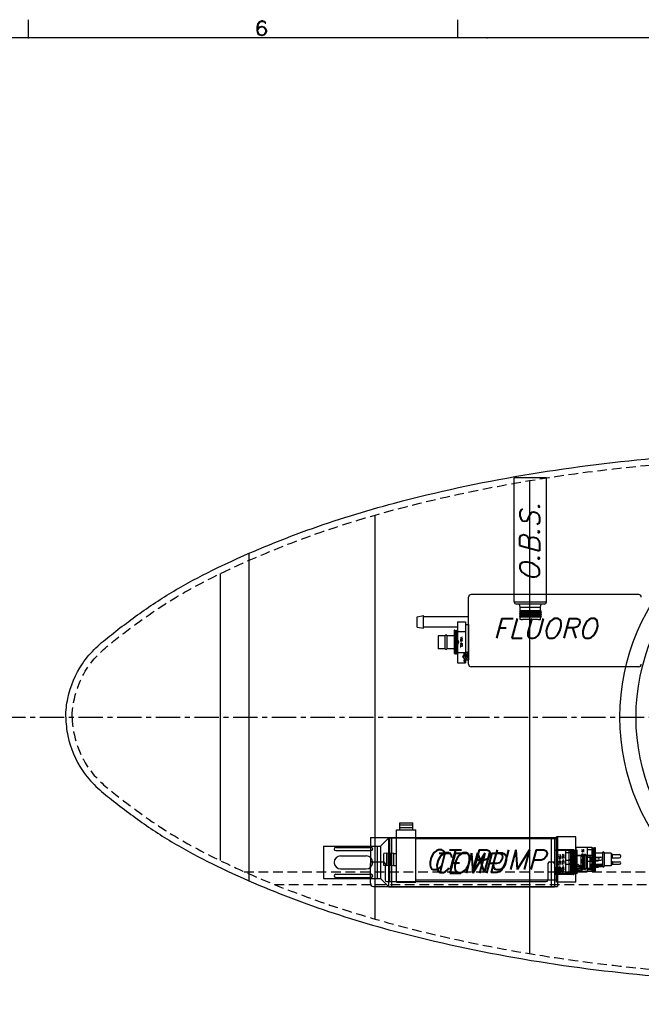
# Model space of a CAD drawing. Extents: x -181 to 162, y 84 to 272.
# Tile 20 of 85: x -98 to -74, y 136 to 175. Entities that reach past the tile are written whole.
import ezdxf
from ezdxf.enums import TextEntityAlignment as Align

# ---------------------------------------------------------------- set-up
doc = ezdxf.new("R2010")
doc.units = 0
doc.header["$LTSCALE"] = 1.5
doc.header["$MEASUREMENT"] = 0
doc.linetypes.add('CENTER', pattern=[2, 1.25, -0.25, 0.25, -0.25])
doc.linetypes.add('HIDDEN', pattern=[0.375, 0.25, -0.125])
doc.layers.get('0').update_dxf_attribs({"linetype": 'CONTINUOUS'})
doc.layers.get('DEFPOINTS').update_dxf_attribs({"linetype": 'CONTINUOUS'})
for name, color, linetype in [('DIM', 1, 'CONTINUOUS'), ('HULL', 7, 'CONTINUOUS'), ('SENSOR_C', 132, 'CONTINUOUS'), ('SENSOR_CT_PUMP', 201, 'CONTINUOUS'), ('SENSOR_FLUORO', 122, 'CONTINUOUS'), ('SENSOR_OBS', 11, 'CONTINUOUS'), ('SENSOR_T', 204, 'CONTINUOUS'), ('SPHERE_FORW', 7, 'CONTINUOUS'), ('STATION1', 134, 'CONTINUOUS'), ('STATION2', 136, 'CONTINUOUS'), ('STATION3', 138, 'CONTINUOUS'), ('TTLBOX', 111, 'CONTINUOUS')]:
    doc.layers.add(name, color=color, linetype=linetype)
doc.styles.add('78ROM', font='ROMAND', dxfattribs={"width": 0.75, "height": 0.078})
doc.styles.add('ENGR', font='Romans', dxfattribs={"oblique": 15})
doc.styles.add('ROMAND', font='Romand', dxfattribs={"height": 0.1})
doc.dimstyles.get("Standard").update_dxf_attribs({"dimtxt": 0.18, "dimasz": 0.18, "dimexe": 0.18, "dimexo": 0.0625, "dimgap": 0.09, "dimtad": 0, "dimtih": 1, "dimtoh": 1, "dimdec": 4, "dimzin": 0, "dimtxsty": 'STANDARD', "dimcen": 0.09, "dimazin": 3, "dimtfac": 1, "dimtdec": 4, "dimtofl": 0, "dimtmove": 0, "dimatfit": 3, "dimtolj": 1, "dimtzin": 0})

# ---------------------------------------------------------------- blocks, each defined once
blk = doc.blocks.new('BORDER')
at = {"layer": 'TTLBOX'}
for p, q in [((-15.5625, 15.75), (-15.5625, 15.875)), ((-13.1337, 15.75), (-13.1337, 15.875)), ((0, 15.75), (-20.75, 15.75))]:
    blk.add_line(p, q, dxfattribs=at)
for p in [(-15.5625, 15.75), (-12.9688, 15.75)]:
    blk.add_point(p, dxfattribs=at)
at = {"layer": 'TTLBOX', "style": 'ROMAND'}
blk.add_text('6', height=0.1, dxfattribs=at).set_placement((-14.2454, 15.7661), align=Align.CENTER)
blk = doc.blocks.new('BBORDER')
at = {"layer": 'TTLBOX', "xscale": 0.7619047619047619, "yscale": 0.625, "zscale": 0.7619047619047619}
blk.add_blockref('BORDER', (0, 0), dxfattribs=at)
blk = doc.blocks.new('*X2')
at = {"color": 0}
for p, q in [((2.52, 2.255), (2.589, 2.324)), ((2.614, 2.26), (2.709, 2.355)), ((2.702, 2.26), (2.763, 2.322)), ((2.727, 2.197), (2.855, 2.325)), ((2.505, 2.152), (2.583, 2.23)), ((2.769, 2.15), (2.806, 2.187))]:
    blk.add_line(p, q, dxfattribs=at)
blk = doc.blocks.new('*D14')
at = {"color": 0, "linetype": 'BYBLOCK'}
for p, q in [((-46.001, 114.101), (-53.514, 123.522)), ((-47.049, 105.266), (-62.306, 105.266))]:
    blk.add_line(p, q, dxfattribs=at)
for centre, radius, start, end in [((-38.956, 105.266), 23.215, 128.9046, 153.9462), ((-38.956, 105.266), 23.215, 154.6242, 179.6668), ((-66.612, 105.266), 11.169, 335.7097, 354.4574), ((-66.612, 105.266), 11.169, 305.5426, 323.9394)]:
    blk.add_arc(centre, radius, start, end, dxfattribs=at)
for points in [[(-53.549, 123.35), (-53.521, 123.314), (-53.43, 123.417)], [(-62.148, 105.401), (-62.193, 105.401), (-62.171, 105.266)], [(-55.675, 104.196), (-55.315, 104.179), (-55.443, 105.266)], [(-60.022, 96.027), (-60.217, 96.33), (-61.027, 95.594)]]:
    blk.add_solid(points, dxfattribs=at)
at = {"layer": 'DEFPOINTS', "color": 0, "linetype": 'BYBLOCK'}
for p in [(-58.137, 118.344), (-45.943, 114.027), (-100.578, 105.266), (-66.612, 105.266), (-46.956, 105.266), (-38.956, 105.266), (-38.956, 105.266), (0.489, 105.266), (-58.056, 98.087), (-60.173, 94.114)]:
    blk.add_point(p, dxfattribs=at)
at = {"color": 0, "linetype": 'BYBLOCK', "attachment_point": 5, "style": 'ENGR'}
for s, insert, char_height in [('\\A1;51.4286°', (-59.872, 115.339), 0.1125), ('\\A1;60°', (-56.939, 99.682), 0.9)]:
    blk.add_mtext(s, dxfattribs=dict(at, insert=insert, char_height=char_height))
blk = doc.blocks.new('*D12')
at = {"color": 0, "linetype": 'BYBLOCK'}
blk.add_line((-57.886, 144.38), (-51.462, 142.042), dxfattribs=at)
for start, end in [(4.1244, 8.2489), (331.7511, 335.8756)]:
    blk.add_arc((-66.578, 147.544), 15.006, start, end, dxfattribs=at)
for points in [[(-51.431, 148.63), (-51.79, 148.617), (-51.572, 147.544)], [(-53.049, 141.478), (-52.716, 141.343), (-52.477, 142.411)]]:
    blk.add_solid(points, dxfattribs=at)
at = {"layer": 'DEFPOINTS', "color": 0, "linetype": 'BYBLOCK'}
for p in [(-100.578, 147.544), (-66.578, 147.544), (0.489, 147.544), (-58.591, 144.637), (-51.976, 144.083)]:
    blk.add_point(p, dxfattribs=at)
at = {"color": 0, "linetype": 'BYBLOCK', "insert": (-51.8, 144.938), "char_height": 0.9, "attachment_point": 5, "style": 'ENGR'}
blk.add_mtext('\\A1;20°', dxfattribs=at)

msp = doc.modelspace()

# ---------------------------------------------------------------- linework, layer by layer
at = {"layer": 'HULL'}
msp.add_line((-89.47697, 153.89606), (-89.47697, 141.19146), dxfattribs=at)
at = {"layer": 'HULL', "color": 1, "linetype": 'CENTER', "ltscale": 0.5}
msp.add_line((-100.57806, 147.54376), (0.48946, 147.54376), dxfattribs=at)
at = {"layer": 'HULL', "linetype": 'HIDDEN'}
for p, q in [((-89.65523, 141.54376), (-11.83028, 141.54376)), ((-88.47956, 141.04376), (-13.5034, 141.04376))]:
    msp.add_line(p, q, dxfattribs=at)
at = {"layer": 'HULL'}
for points, knots in [([(-96.57802, 147.54791), (-96.57402, 147.78873), (-96.54567, 148.03129), (-96.39302, 148.748), (-96.20148, 149.21151), (-95.77609, 149.84375), (-95.59525, 150.04947), (-95.2119, 150.41731), (-95.00902, 150.58272), (-94.36185, 151.0926), (-93.91301, 151.42966), (-92.98454, 152.07111), (-92.50429, 152.37188), (-91.51916, 152.92627), (-91.01581, 153.18238), (-89.43475, 153.9377), (-88.33632, 154.39019), (-86.10291, 155.19566), (-84.96838, 155.5462), (-82.17932, 156.2932), (-80.51404, 156.64587), (-77.16347, 157.2189), (-75.47632, 157.43159), (-72.09576, 157.74806), (-70.40239, 157.85912), (-67.01223, 157.99834), (-65.31699, 158.02453), (-63.48305, 158.03837), (-63.34296, 158.03937), (-63.20288, 158.0403)], [0, 0, 0, 0, 0.67198105, 0.67198105, 2.01594316, 2.01594316, 2.7725624, 2.7725624, 3.52918163, 3.52918163, 5.20334001, 5.20334001, 6.87749839, 6.87749839, 8.55165677, 8.55165677, 12.08932424, 12.08932424, 15.6269917, 15.6269917, 20.70402292, 20.70402292, 25.78105413, 25.78105413, 30.85808535, 30.85808535, 35.93511657, 35.93511657, 36.35501756, 36.35501756, 36.35501756, 36.35501756]), ([(-96.57802, 147.53961), (-96.57402, 147.29879), (-96.54567, 147.05623), (-96.39302, 146.33952), (-96.20148, 145.876), (-95.77609, 145.24377), (-95.59525, 145.03805), (-95.2119, 144.6702), (-95.00902, 144.5048), (-94.36185, 143.99492), (-93.91301, 143.65785), (-92.98454, 143.01641), (-92.50429, 142.71564), (-91.51916, 142.16125), (-91.01581, 141.90514), (-89.43475, 141.14982), (-88.33632, 140.69733), (-86.10291, 139.89185), (-84.96838, 139.54132), (-82.17932, 138.79431), (-80.51404, 138.44165), (-77.16347, 137.86862), (-75.47632, 137.65593), (-72.09576, 137.33945), (-70.40239, 137.22839), (-67.01223, 137.08918), (-65.31699, 137.06299), (-63.48317, 137.04915), (-63.3432, 137.04815), (-63.20323, 137.04722)], [0, 0, 0, 0, 0.67198105, 0.67198105, 2.01594316, 2.01594316, 2.7725624, 2.7725624, 3.52918163, 3.52918163, 5.20334001, 5.20334001, 6.87749839, 6.87749839, 8.55165677, 8.55165677, 12.08932424, 12.08932424, 15.6269917, 15.6269917, 20.70402292, 20.70402292, 25.78105413, 25.78105413, 30.85808535, 30.85808535, 35.93511657, 35.93511657, 36.35466708, 36.35466708, 36.35466708, 36.35466708])]:
    msp.add_open_spline(points, degree=3, knots=knots, dxfattribs=at)
at = {"layer": 'HULL', "linetype": 'HIDDEN'}
for points, knots in [([(-96.32806, 147.54376), (-96.31556, 148.29638), (-95.88399, 149.55432), (-94.29825, 150.84151), (-92.65866, 152.03985), (-90.6153, 153.12524), (-88.60262, 154.0166), (-86.5965, 154.7676), (-83.94028, 155.60132), (-80.60665, 156.39554), (-76.59485, 157.06551), (-72.58503, 157.47071), (-68.12332, 157.73755), (-64.99518, 157.77881), (-63.20288, 157.79022)], [0, 0, 0, 0, 2.25818511, 3.62379853, 6.07663362, 8.35437373, 10.5434603, 12.67946123, 14.77633987, 18.89227232, 22.94799667, 26.96998623, 30.97717976, 36.35343975, 36.35343975, 36.35343975, 36.35343975]), ([(-96.32806, 147.54376), (-96.31556, 146.79113), (-95.88399, 145.5332), (-94.29825, 144.24601), (-92.65866, 143.04767), (-90.6153, 141.96227), (-88.60262, 141.07092), (-86.5965, 140.31992), (-83.94028, 139.4862), (-80.60665, 138.69198), (-76.59485, 138.022), (-72.58503, 137.61681), (-68.12343, 137.34998), (-64.99542, 137.30871), (-63.20323, 137.2973)], [0, 0, 0, 0, 2.25818511, 3.62379853, 6.07663362, 8.35437373, 10.5434603, 12.67946123, 14.77633987, 18.89227232, 22.94799667, 26.96998623, 30.97717976, 36.35308902, 36.35308902, 36.35308902, 36.35308902])]:
    msp.add_open_spline(points, degree=3, knots=knots, dxfattribs=at)
at = {"layer": 'SENSOR_C'}
for p, q in [((-84.75927, 142.87219), (-77.49527, 142.87219)), ((-84.75927, 142.87219), (-84.75927, 141.85969)), ((-84.00927, 141.16014), (-84.00927, 142.87219)), ((-77.62027, 142.87219), (-77.62027, 140.97219)), ((-77.49527, 142.87219), (-77.49527, 140.97219)), ((-76.87027, 142.39094), (-77.49527, 142.39094)), ((-77.49527, 142.39094), (-77.49527, 141.45344)), ((-77.49527, 142.17154), (-77.49527, 141.70349)), ((-77.05777, 142.39094), (-77.05777, 141.45344)), ((-77.05777, 142.31138), (-76.87027, 142.31138)), ((-76.87027, 142.39094), (-76.87027, 141.45344)), ((-76.87027, 142.39019), (-76.84813, 142.35184)), ((-76.84813, 142.35184), (-76.83902, 142.35184)), ((-76.83902, 142.35184), (-76.81688, 142.39019)), ((-76.81688, 142.39019), (-76.80777, 142.39019)), ((-76.80777, 142.39019), (-76.78563, 142.35184)), ((-76.78563, 142.35184), (-76.77652, 142.35184)), ((-76.77652, 142.35184), (-76.75438, 142.39019)), ((-76.75438, 142.39019), (-76.74527, 142.39019)), ((-76.74527, 142.39019), (-76.74527, 141.45419)), ((-76.46127, 142.17319), (-76.74527, 142.17319)), ((-76.46127, 142.17319), (-76.46127, 141.67119)), ((-76.12027, 142.17319), (-76.40127, 142.17319)), ((-76.40127, 142.17319), (-76.40127, 141.67119)), ((-76.12027, 142.17319), (-76.12027, 141.67119)), ((-84.75927, 141.09719), (-84.75927, 141.85969)), ((-84.69677, 141.92219), (-84.24967, 141.92219)), ((-84.18717, 141.85969), (-84.18717, 141.22264)), ((-77.87027, 141.85969), (-77.87027, 141.22264)), ((-77.80777, 141.92219), (-77.68277, 141.92219)), ((-77.62027, 141.85969), (-77.62027, 140.97219)), ((-76.87027, 142.00149), (-77.05777, 142.00149)), ((-76.87027, 141.84288), (-77.05777, 141.84288)), ((-76.08527, 142.12569), (-76.12027, 142.12569)), ((-76.08527, 141.96869), (-76.12027, 141.96869)), ((-76.12027, 141.84919), (-76.08527, 141.84919)), ((-76.07027, 142.10969), (-76.08527, 142.12569)), ((-76.08527, 141.96869), (-76.08527, 142.12569)), ((-76.07027, 141.98469), (-76.08527, 141.96869)), ((-76.07027, 141.83319), (-76.08527, 141.84919)), ((-76.08527, 141.84919), (-76.08527, 141.72519)), ((-76.07027, 142.10969), (-75.81277, 142.10969)), ((-76.07027, 141.98469), (-76.07027, 142.10969)), ((-76.07027, 141.98469), (-75.81277, 141.98469)), ((-76.07027, 141.83319), (-75.79627, 141.83319)), ((-76.07027, 141.83319), (-76.07027, 141.74119)), ((-77.38127, 141.64319), (-77.49527, 141.64319)), ((-76.87027, 141.45344), (-77.49527, 141.45344)), ((-77.38127, 141.49919), (-77.49127, 141.49919)), ((-77.49127, 141.4575), (-77.4872, 141.45344)), ((-77.38127, 141.64319), (-77.38127, 141.49919)), ((-77.05777, 141.53299), (-76.87027, 141.53299)), ((-76.87027, 141.45419), (-76.84813, 141.49254)), ((-76.84813, 141.49254), (-76.83902, 141.49254)), ((-76.83902, 141.49254), (-76.81688, 141.45419)), ((-76.81688, 141.45419), (-76.80777, 141.45419)), ((-76.80777, 141.45419), (-76.78563, 141.49254)), ((-76.78563, 141.49254), (-76.77652, 141.49254)), ((-76.77652, 141.49254), (-76.75438, 141.45419)), ((-76.75438, 141.45419), (-76.74527, 141.45419)), ((-76.46127, 141.67119), (-76.74527, 141.67119)), ((-76.12027, 141.67119), (-76.40127, 141.67119)), ((-76.12027, 141.72519), (-76.08527, 141.72519)), ((-76.07027, 141.74119), (-76.08527, 141.72519)), ((-76.07027, 141.74119), (-75.79627, 141.74119)), ((-84.12467, 141.16014), (-77.93277, 141.16014)), ((-84.63427, 140.97219), (-77.62027, 140.97219)), ((-77.62027, 140.97219), (-77.49527, 140.97219))]:
    msp.add_line(p, q, dxfattribs=at)
at = {"layer": 'SENSOR_C', "color": 5}
for p, q in [((-76.87027, 142.25936), (-76.84357, 141.49254)), ((-76.84357, 142.35184), (-76.81232, 141.45419)), ((-76.81232, 142.39019), (-76.78107, 141.49254)), ((-76.78107, 142.35184), (-76.74982, 141.45419)), ((-76.74982, 142.39019), (-76.74527, 142.25936))]:
    msp.add_line(p, q, dxfattribs=at)
at = {"layer": 'SENSOR_C', "color": 7}
for p, q in [((-77.48985, 141.72125), (-77.41178, 141.64319)), ((-77.44456, 141.49919), (-77.39881, 141.45344)), ((-77.38643, 141.70621), (-77.31796, 141.63775)), ((-77.38127, 141.61267), (-77.28634, 141.51774)), ((-77.38127, 141.52428), (-77.32008, 141.46309))]:
    msp.add_line(p, q, dxfattribs=at)
at = {"layer": 'SENSOR_C', "color": 7, "const_width": 0.0533}
msp.add_lwpolyline([(-77.45556, 141.59827, 1), (-77.45556, 141.54412, 1)], format="xyb", close=True, dxfattribs=at)
at = {"layer": 'SENSOR_C', "color": 5}
msp.add_lwpolyline([(-77.49527, 141.70814), (-77.48148, 141.74152), (-77.44218, 141.71403), (-77.41467, 141.73367), (-77.39108, 141.70814), (-77.30069, 141.67083), (-77.32427, 141.62566), (-77.26335, 141.55496), (-77.32034, 141.46267), (-77.31834, 141.45344)], dxfattribs=at)
at = {"layer": 'SENSOR_C'}
for centre, radius, start, end in [((-76.43127, 142.18194), 0.03125, 343.739795, 196.260205), ((-84.69677, 141.85969), 0.0625, 90, 180), ((-84.24967, 141.85969), 0.0625, 0, 90), ((-77.80777, 141.85969), 0.0625, 90, 180), ((-77.68277, 141.85969), 0.0625, 0, 90), ((-75.81277, 142.04719), 0.0625, 270, 90), ((-75.79627, 141.78719), 0.046, 270, 90), ((-76.43127, 141.66244), 0.03125, 163.739795, 16.260205), ((-84.63427, 141.09719), 0.125, 180, 270), ((-84.12467, 141.22264), 0.0625, 180, 270), ((-77.93277, 141.22264), 0.0625, 270, 0)]:
    msp.add_arc(centre, radius, start, end, dxfattribs=at)
at = {"layer": 'SENSOR_CT_PUMP'}
for p, q in [((-83.61642, 143.43869), (-83.11642, 143.43869)), ((-83.61642, 143.17203), (-83.61642, 143.43869)), ((-83.61642, 143.35838), (-83.11642, 143.35838)), ((-83.11642, 143.17203), (-83.11642, 143.43869)), ((-83.74142, 141.14203), (-83.74142, 143.17203)), ((-83.74142, 143.17203), (-82.99142, 143.17203)), ((-83.61642, 143.26368), (-83.11642, 143.26368)), ((-82.99142, 141.14203), (-82.99142, 143.17203)), ((-77.53642, 142.81703), (-82.99142, 142.81703)), ((-77.53642, 141.14203), (-77.53642, 142.89203)), ((-76.78642, 142.89203), (-77.53642, 142.89203)), ((-76.78642, 141.14203), (-76.78642, 142.89203)), ((-84.11642, 142.26703), (-84.24142, 142.24499)), ((-84.24142, 141.78907), (-84.24142, 142.24499)), ((-83.99142, 142.26703), (-84.11642, 142.24499)), ((-84.11642, 142.26703), (-84.11642, 141.76703)), ((-84.11642, 141.78907), (-84.11642, 142.24499)), ((-83.86642, 142.26703), (-83.99142, 142.24499)), ((-83.99142, 142.26703), (-83.99142, 141.76703)), ((-83.86642, 142.26703), (-83.86642, 141.76703)), ((-83.86642, 142.24499), (-83.74142, 142.24499)), ((-76.16142, 142.48578), (-76.78642, 142.48578)), ((-76.78642, 142.48578), (-76.78642, 141.54828)), ((-76.34892, 142.48578), (-76.34892, 141.54828)), ((-76.34892, 142.40623), (-76.16142, 142.40623)), ((-76.16142, 142.48578), (-76.16142, 141.54828)), ((-76.16142, 142.48503), (-76.13928, 142.44668)), ((-76.13928, 142.44668), (-76.13017, 142.44668)), ((-76.13017, 142.44668), (-76.10803, 142.48503)), ((-76.10803, 142.48503), (-76.09892, 142.48503)), ((-76.09892, 142.48503), (-76.07678, 142.44668)), ((-76.07678, 142.44668), (-76.06767, 142.44668)), ((-76.06767, 142.44668), (-76.04553, 142.48503)), ((-76.04553, 142.48503), (-76.03642, 142.48503)), ((-76.03642, 142.48503), (-76.03642, 141.54903)), ((-75.75242, 142.26803), (-76.03642, 142.26803)), ((-75.75242, 142.26803), (-75.75242, 141.76603)), ((-75.41142, 142.26803), (-75.69242, 142.26803)), ((-75.69242, 142.26803), (-75.69242, 141.76603)), ((-75.41142, 142.26803), (-75.41142, 141.76603)), ((-75.37642, 142.22053), (-75.41142, 142.22053)), ((-75.36142, 142.20453), (-75.37642, 142.22053)), ((-75.37642, 142.06353), (-75.37642, 142.22053)), ((-75.36142, 142.20453), (-75.10392, 142.20453)), ((-75.36142, 142.07953), (-75.36142, 142.20453)), ((-84.11642, 141.76703), (-84.24142, 141.78907)), ((-83.99142, 141.76703), (-84.11642, 141.78907)), ((-83.86642, 141.76703), (-83.99142, 141.78907)), ((-83.86642, 141.78907), (-83.74142, 141.78907)), ((-76.78101, 141.8161), (-76.70294, 141.73803)), ((-76.67758, 141.80106), (-76.60912, 141.7326)), ((-76.16142, 142.09634), (-76.34892, 142.09634)), ((-76.16142, 141.93773), (-76.34892, 141.93773)), ((-75.37642, 142.06353), (-75.41142, 142.06353)), ((-75.41142, 141.94403), (-75.37642, 141.94403)), ((-75.41142, 141.82003), (-75.37642, 141.82003)), ((-75.36142, 142.07953), (-75.37642, 142.06353)), ((-75.37642, 141.94403), (-75.37642, 141.82003)), ((-75.36142, 141.92803), (-75.37642, 141.94403)), ((-75.36142, 141.83603), (-75.37642, 141.82003)), ((-75.36142, 142.07953), (-75.10392, 142.07953)), ((-75.36142, 141.92803), (-75.36142, 141.83603)), ((-75.36142, 141.92803), (-75.08742, 141.92803)), ((-75.36142, 141.83603), (-75.08742, 141.83603)), ((-76.67242, 141.73803), (-76.78642, 141.73803)), ((-76.16142, 141.54828), (-76.78642, 141.54828)), ((-76.67242, 141.59403), (-76.78242, 141.59403)), ((-76.78242, 141.55235), (-76.77836, 141.54828)), ((-76.73572, 141.59403), (-76.68997, 141.54828)), ((-76.67242, 141.73803), (-76.67242, 141.59403)), ((-76.67242, 141.70751), (-76.57749, 141.61259)), ((-76.67242, 141.61913), (-76.61124, 141.55794)), ((-76.34892, 141.62784), (-76.16142, 141.62784)), ((-76.16142, 141.54903), (-76.13928, 141.58738)), ((-76.13928, 141.58738), (-76.13017, 141.58738)), ((-76.13017, 141.58738), (-76.10803, 141.54903)), ((-76.10803, 141.54903), (-76.09892, 141.54903)), ((-76.09892, 141.54903), (-76.07678, 141.58738)), ((-76.07678, 141.58738), (-76.06767, 141.58738)), ((-76.06767, 141.58738), (-76.04553, 141.54903)), ((-76.04553, 141.54903), (-76.03642, 141.54903)), ((-75.75242, 141.76603), (-76.03642, 141.76603)), ((-75.41142, 141.76603), (-75.69242, 141.76603)), ((-83.74142, 141.14203), (-82.99142, 141.14203)), ((-77.53642, 141.21703), (-82.99142, 141.21703)), ((-76.78642, 141.14203), (-77.53642, 141.14203))]:
    msp.add_line(p, q, dxfattribs=at)
at = {"layer": 'SENSOR_CT_PUMP', "color": 5}
for p, q in [((-76.16142, 142.35421), (-76.13473, 141.58738)), ((-76.13473, 142.44668), (-76.10348, 141.54903)), ((-76.10348, 142.48503), (-76.07223, 141.58738)), ((-76.07223, 142.44668), (-76.04098, 141.54903)), ((-76.04098, 142.48503), (-76.03642, 142.35421))]:
    msp.add_line(p, q, dxfattribs=at)
msp.add_lwpolyline([(-76.78642, 141.80298), (-76.77264, 141.83637), (-76.73333, 141.80888), (-76.70582, 141.82851), (-76.68224, 141.80298), (-76.59185, 141.76567), (-76.61543, 141.72051), (-76.55451, 141.64981), (-76.6115, 141.55752), (-76.6095, 141.54828)], dxfattribs=at)
at = {"layer": 'SENSOR_CT_PUMP', "color": 7, "const_width": 0.0533}
msp.add_lwpolyline([(-76.74672, 141.69312, 1), (-76.74672, 141.63896, 1)], format="xyb", close=True, dxfattribs=at)
at = {"layer": 'SENSOR_CT_PUMP'}
for centre, radius, start, end in [((-75.72242, 142.27678), 0.03125, 343.739795, 196.260205), ((-75.10392, 142.14203), 0.0625, 270, 90), ((-75.08742, 141.88203), 0.046, 270, 90), ((-75.72242, 141.75728), 0.03125, 163.739795, 16.260205)]:
    msp.add_arc(centre, radius, start, end, dxfattribs=at)
at = {"layer": 'SENSOR_FLUORO'}
for p, q in [((-80.94785, 149.59123), (-80.94785, 152.20373)), ((-74.3416, 152.29748), (-80.8541, 152.29748)), ((-82.94785, 151.4397), (-82.69785, 151.48379)), ((-82.94785, 151.0397), (-82.94785, 151.4397)), ((-82.69785, 150.99562), (-82.69785, 151.48379)), ((-80.94785, 151.4397), (-82.69785, 151.4397)), ((-82.94785, 151.0397), (-82.69785, 150.99562)), ((-81.38485, 151.0397), (-82.69785, 151.0397)), ((-81.38485, 151.24338), (-81.07285, 151.24338)), ((-81.38485, 151.24338), (-81.38485, 149.65567)), ((-81.07285, 151.24338), (-81.07285, 150.04089)), ((-81.07285, 151.13703), (-80.94785, 151.13703)), ((-80.94785, 151.13703), (-80.94785, 150.04948)), ((-82.13385, 150.70303), (-82.13385, 150.19603)), ((-81.85285, 150.70303), (-82.13385, 150.70303)), ((-81.85285, 150.19603), (-81.85285, 150.70303)), ((-81.79085, 150.70303), (-81.79085, 150.19603)), ((-81.50985, 150.70303), (-81.79085, 150.70303)), ((-81.50985, 150.91753), (-81.50985, 150.01988)), ((-81.07285, 150.84646), (-81.38485, 150.84646)), ((-81.85285, 150.19603), (-82.13385, 150.19603)), ((-81.50985, 150.19603), (-81.79085, 150.19603)), ((-81.38485, 150.0526), (-81.07285, 150.0526)), ((-81.06185, 149.98453), (-81.06185, 149.84053)), ((-81.06185, 149.98453), (-80.94785, 149.98453)), ((-81.06185, 149.84053), (-80.95185, 149.84053)), ((-80.95185, 149.98453), (-80.95185, 149.84053)), ((-80.95185, 149.84053), (-80.95185, 149.76203)), ((-80.94785, 150.04948), (-80.94785, 149.98453)), ((-81.38485, 149.65567), (-81.07285, 149.65567)), ((-81.07285, 149.76203), (-80.95185, 149.76203)), ((-81.07285, 149.76203), (-81.07285, 149.7019)), ((-81.07285, 149.7019), (-81.07285, 149.65567)), ((-74.3416, 149.49748), (-80.8541, 149.49748))]:
    msp.add_line(p, q, dxfattribs=at)
at = {"layer": 'SENSOR_FLUORO', "color": 5}
for p, q in [((-81.5053, 150.91753), (-81.50985, 150.78112)), ((-81.47405, 150.87918), (-81.5053, 150.01988)), ((-81.4428, 150.91753), (-81.47405, 149.98153)), ((-81.41155, 150.87918), (-81.4428, 150.01988)), ((-81.38485, 150.78112), (-81.41155, 149.98153))]:
    msp.add_line(p, q, dxfattribs=at)
at = {"layer": 'SENSOR_FLUORO'}
for points in [[(-81.38485, 150.91753), (-81.40699, 150.87918), (-81.4161, 150.87918), (-81.43824, 150.91753), (-81.44735, 150.91753), (-81.46949, 150.87918), (-81.4786, 150.87918), (-81.50074, 150.91753), (-81.50985, 150.91753)], [(-81.38485, 150.01988), (-81.40699, 149.98153), (-81.4161, 149.98153), (-81.43824, 150.01988), (-81.44735, 150.01988), (-81.46949, 149.98153), (-81.4786, 149.98153), (-81.50074, 150.01988), (-81.50985, 150.01988)]]:
    msp.add_lwpolyline(points, dxfattribs=at)
at = {"layer": 'SENSOR_FLUORO', "color": 7}
msp.add_lwpolyline([(-80.94785, 150.04948), (-80.96164, 150.08286), (-81.00094, 150.05537), (-81.02845, 150.07501), (-81.05204, 150.04948), (-81.14243, 150.01217), (-81.11885, 149.967), (-81.17977, 149.89631), (-81.12278, 149.80401), (-81.1385, 149.73135), (-81.11295, 149.69208), (-81.07285, 149.7019)], dxfattribs=at)
at = {"layer": 'SENSOR_FLUORO', "color": 7, "const_width": 0.05852}
msp.add_lwpolyline([(-80.98207, 149.94226, -1), (-80.98207, 149.88281, -1)], format="xyb", close=True, dxfattribs=at)
at = {"layer": 'SENSOR_FLUORO'}
for centre, radius, start, end in [((-80.8541, 152.20373), 0.09375, 90, 180), ((-74.3416, 152.20373), 0.09375, 0, 90), ((-81.82185, 150.70303), 0.031, 0, 180), ((-81.82185, 150.19603), 0.031, 180, 360), ((-81.38485, 150.44953), 0.0625, 270, 90), ((-80.8541, 149.59123), 0.09375, 180, 270), ((-74.3416, 149.59123), 0.09375, 270, 0)]:
    msp.add_arc(centre, radius, start, end, dxfattribs=at)
at = {"layer": 'SENSOR_OBS'}
for p, q in [((-79.17867, 152.01957), (-79.17867, 156.82797)), ((-77.92867, 156.82797), (-79.17867, 156.82797)), ((-77.92867, 152.01957), (-77.92867, 156.82797)), ((-79.17867, 152.01957), (-77.92867, 152.01957)), ((-78.02242, 151.92582), (-79.08492, 151.92582)), ((-78.94963, 151.81304), (-78.96952, 151.92582)), ((-78.94963, 151.81304), (-78.15771, 151.81304)), ((-78.94963, 151.67313), (-78.94963, 151.81304)), ((-78.15771, 151.81304), (-78.13782, 151.92582)), ((-78.15771, 151.67313), (-78.15771, 151.81304)), ((-78.15352, 151.67313), (-78.97504, 151.67313)), ((-78.12927, 151.42696), (-78.95079, 151.42696)), ((-78.94963, 151.32797), (-78.94963, 151.42696)), ((-78.15671, 151.67439), (-78.15771, 151.675)), ((-78.15771, 151.32797), (-78.15771, 151.42696)), ((-78.15444, 151.67313), (-78.15671, 151.67439)), ((-78.90364, 151.32797), (-78.94963, 151.32797)), ((-78.90364, 151.32797), (-78.85364, 151.32797)), ((-78.2537, 151.32797), (-78.85364, 151.32797)), ((-78.55367, 151.32797), (-78.62966, 151.32797)), ((-78.2537, 151.32797), (-78.15771, 151.32797)), ((-78.15771, 151.32797), (-78.15771, 151.32797))]:
    msp.add_line(p, q, dxfattribs=at)
at = {"layer": 'SENSOR_OBS', "color": 5}
for p, q in [((-78.12927, 151.65414), (-78.97807, 151.63192)), ((-78.12927, 151.6097), (-78.97807, 151.58748)), ((-78.12927, 151.56526), (-78.97807, 151.54304)), ((-78.12927, 151.52082), (-78.97807, 151.4986)), ((-78.12927, 151.47638), (-78.97807, 151.45416)), ((-78.95079, 151.65414), (-78.27221, 151.67313)), ((-78.95079, 151.6097), (-78.15655, 151.63192)), ((-78.95079, 151.56526), (-78.15655, 151.58748)), ((-78.95079, 151.52082), (-78.15655, 151.54304)), ((-78.95079, 151.47638), (-78.15655, 151.4986)), ((-78.95079, 151.43194), (-78.15655, 151.45416)), ((-78.12927, 151.43194), (-78.31974, 151.42696))]:
    msp.add_line(p, q, dxfattribs=at)
at = {"layer": 'SENSOR_OBS'}
for points in [[(-78.97807, 151.67313), (-78.95079, 151.65738), (-78.95079, 151.65091), (-78.97807, 151.63516), (-78.97807, 151.62869), (-78.95079, 151.61294), (-78.95079, 151.60647), (-78.97807, 151.59072), (-78.97807, 151.58425), (-78.95079, 151.5685), (-78.95079, 151.56203), (-78.97807, 151.54628), (-78.97807, 151.53981), (-78.95079, 151.52406), (-78.95079, 151.51759), (-78.97807, 151.50184), (-78.97807, 151.49537), (-78.95079, 151.47962), (-78.95079, 151.47315), (-78.97807, 151.4574), (-78.97807, 151.45093), (-78.95079, 151.43518), (-78.95079, 151.42871), (-78.95382, 151.42696)], [(-78.15655, 151.67313), (-78.12927, 151.65738), (-78.12927, 151.65091), (-78.15655, 151.63516), (-78.15655, 151.62869), (-78.12927, 151.61294), (-78.12927, 151.60647), (-78.15655, 151.59072), (-78.15655, 151.58425), (-78.12927, 151.5685), (-78.12927, 151.56203), (-78.15655, 151.54628), (-78.15655, 151.53981), (-78.12927, 151.52406), (-78.12927, 151.51759), (-78.15655, 151.50184), (-78.15655, 151.49537), (-78.12927, 151.47962), (-78.12927, 151.47315), (-78.15655, 151.4574), (-78.15655, 151.45093), (-78.12927, 151.43518), (-78.12927, 151.42871), (-78.13231, 151.42696)]]:
    msp.add_lwpolyline(points, dxfattribs=at)
for centre, start, end in [((-79.08492, 152.01957), 180, 270), ((-78.02242, 152.01957), 270, 0)]:
    msp.add_arc(centre, 0.09375, start, end, dxfattribs=at)
at = {"layer": 'SENSOR_T'}
for p, q in [((-84.37166, 142.52804), (-84.04666, 142.85304)), ((-84.04666, 142.85304), (-77.62166, 142.85304)), ((-84.04666, 140.95304), (-84.04666, 142.85304)), ((-83.92166, 140.95304), (-83.92166, 142.85304)), ((-77.74666, 142.85304), (-77.74666, 140.95304)), ((-77.62166, 142.85304), (-77.62166, 140.95304)), ((-86.57166, 142.52804), (-84.37166, 142.52804)), ((-86.57166, 142.52804), (-86.57166, 141.27804)), ((-86.16559, 142.42322), (-86.16559, 142.42322)), ((-86.10309, 142.48572), (-84.72809, 142.48572)), ((-86.10309, 142.36072), (-84.72809, 142.36072)), ((-84.66559, 142.42322), (-84.66559, 142.42322)), ((-84.49666, 142.52804), (-84.49666, 141.27804)), ((-84.37166, 142.52804), (-84.37166, 141.27804)), ((-76.99666, 142.37179), (-77.62166, 142.37179)), ((-77.62166, 142.37179), (-77.62166, 141.43429)), ((-77.18416, 142.37179), (-77.18416, 141.43429)), ((-77.18416, 142.29223), (-76.99666, 142.29223)), ((-76.99666, 142.37179), (-76.99666, 141.43429)), ((-76.99666, 142.37104), (-76.97452, 142.33269)), ((-76.97452, 142.33269), (-76.96541, 142.33269)), ((-76.96541, 142.33269), (-76.94327, 142.37104)), ((-76.94327, 142.37104), (-76.93416, 142.37104)), ((-76.93416, 142.37104), (-76.91202, 142.33269)), ((-76.91202, 142.33269), (-76.90291, 142.33269)), ((-76.90291, 142.33269), (-76.88077, 142.37104)), ((-76.88077, 142.37104), (-76.87166, 142.37104)), ((-76.87166, 142.37104), (-76.87166, 141.43504)), ((-85.91559, 142.15304), (-84.91559, 142.15304)), ((-77.62166, 142.15239), (-77.62166, 141.68434)), ((-76.99666, 141.98234), (-77.18416, 141.98234)), ((-76.99666, 141.82373), (-77.18416, 141.82373)), ((-76.58766, 142.15404), (-76.87166, 142.15404)), ((-76.58766, 142.15404), (-76.58766, 141.65204)), ((-76.24666, 142.15404), (-76.52766, 142.15404)), ((-76.52766, 142.15404), (-76.52766, 141.65204)), ((-76.24666, 142.15404), (-76.24666, 141.65204)), ((-76.21166, 142.10654), (-76.24666, 142.10654)), ((-76.21166, 141.94954), (-76.24666, 141.94954)), ((-76.24666, 141.83004), (-76.21166, 141.83004)), ((-76.21166, 141.94954), (-76.21166, 142.10654)), ((-76.19666, 142.09054), (-76.21166, 142.10654)), ((-76.19666, 141.96554), (-76.21166, 141.94954)), ((-76.21166, 141.83004), (-76.21166, 141.70604)), ((-76.19666, 141.81404), (-76.21166, 141.83004)), ((-76.19666, 142.09054), (-75.93916, 142.09054)), ((-76.19666, 141.96554), (-76.19666, 142.09054)), ((-76.19666, 141.96554), (-75.93916, 141.96554)), ((-76.19666, 141.81404), (-75.92266, 141.81404)), ((-76.19666, 141.81404), (-76.19666, 141.72204)), ((-86.10309, 141.44536), (-84.72809, 141.44536)), ((-85.91559, 141.65304), (-84.91559, 141.65304)), ((-77.50766, 141.62404), (-77.62166, 141.62404)), ((-76.99666, 141.43429), (-77.62166, 141.43429)), ((-77.50766, 141.48004), (-77.61766, 141.48004)), ((-77.61766, 141.43835), (-77.61359, 141.43429)), ((-77.50766, 141.62404), (-77.50766, 141.48004)), ((-77.18416, 141.51384), (-76.99666, 141.51384)), ((-76.99666, 141.43504), (-76.97452, 141.47339)), ((-76.97452, 141.47339), (-76.96541, 141.47339)), ((-76.96541, 141.47339), (-76.94327, 141.43504)), ((-76.94327, 141.43504), (-76.93416, 141.43504)), ((-76.93416, 141.43504), (-76.91202, 141.47339)), ((-76.91202, 141.47339), (-76.90291, 141.47339)), ((-76.90291, 141.47339), (-76.88077, 141.43504)), ((-76.88077, 141.43504), (-76.87166, 141.43504)), ((-76.58766, 141.65204), (-76.87166, 141.65204)), ((-76.24666, 141.65204), (-76.52766, 141.65204)), ((-76.24666, 141.70604), (-76.21166, 141.70604)), ((-76.19666, 141.72204), (-76.21166, 141.70604)), ((-76.19666, 141.72204), (-75.92266, 141.72204)), ((-86.57166, 141.27804), (-84.37166, 141.27804)), ((-86.16559, 141.38286), (-86.16559, 141.38286)), ((-86.10309, 141.32036), (-84.72809, 141.32036)), ((-84.66559, 141.38286), (-84.66559, 141.38286)), ((-84.37166, 141.27804), (-84.04666, 140.95304)), ((-84.04666, 140.95304), (-77.62166, 140.95304))]:
    msp.add_line(p, q, dxfattribs=at)
at = {"layer": 'SENSOR_T', "color": 5}
for p, q in [((-76.99666, 142.24021), (-76.96996, 141.47339)), ((-76.96996, 142.33269), (-76.93871, 141.43504)), ((-76.93871, 142.37104), (-76.90746, 141.47339)), ((-76.90746, 142.33269), (-76.87621, 141.43504)), ((-76.87621, 142.37104), (-76.87166, 142.24021))]:
    msp.add_line(p, q, dxfattribs=at)
at = {"layer": 'SENSOR_T', "color": 7}
for p, q in [((-77.61624, 141.7021), (-77.53818, 141.62404)), ((-77.57095, 141.48004), (-77.5252, 141.43429)), ((-77.51282, 141.68707), (-77.44435, 141.6186)), ((-77.50766, 141.59352), (-77.41273, 141.49859)), ((-77.50766, 141.50513), (-77.44647, 141.44394))]:
    msp.add_line(p, q, dxfattribs=at)
at = {"layer": 'SENSOR_T', "color": 7, "const_width": 0.0533}
msp.add_lwpolyline([(-77.58195, 141.57912, 1), (-77.58195, 141.52497, 1)], format="xyb", close=True, dxfattribs=at)
at = {"layer": 'SENSOR_T', "color": 5}
msp.add_lwpolyline([(-77.62166, 141.68899), (-77.60787, 141.72237), (-77.56857, 141.69488), (-77.54106, 141.71452), (-77.51748, 141.68899), (-77.42708, 141.65168), (-77.45066, 141.60651), (-77.38974, 141.53582), (-77.44673, 141.44352), (-77.44473, 141.43429)], dxfattribs=at)
at = {"layer": 'SENSOR_T'}
for centre, radius, start, end in [((-86.10309, 142.42322), 0.0625, 90, 180), ((-86.10309, 142.42322), 0.0625, 180, 270), ((-84.72809, 142.42322), 0.0625, 0, 90), ((-84.72809, 142.42322), 0.0625, 270, 0), ((-76.55766, 142.16279), 0.03125, 343.739795, 196.260205), ((-85.91559, 141.90304), 0.25, 90, 270), ((-84.91559, 141.90304), 0.25, 270, 90), ((-75.93916, 142.02804), 0.0625, 270, 90), ((-75.92266, 141.76804), 0.046, 270, 90), ((-86.10309, 141.38286), 0.0625, 90, 180), ((-84.72809, 141.38286), 0.0625, 0, 90), ((-76.55766, 141.64329), 0.03125, 163.739795, 16.260205), ((-86.10309, 141.38286), 0.0625, 180, 270), ((-84.72809, 141.38286), 0.0625, 270, 0)]:
    msp.add_arc(centre, radius, start, end, dxfattribs=at)
at = {"layer": 'SPHERE_FORW'}
for radius in [8.5, 7.875]:
    msp.add_circle((-66.57802, 147.54376), radius, dxfattribs=at)
at = {"layer": 'STATION1'}
msp.add_line((-90.57802, 141.98205), (-90.57802, 153.11378), dxfattribs=at)
at = {"layer": 'STATION2'}
msp.add_line((-84.57802, 139.71205), (-84.57802, 155.38377), dxfattribs=at)
at = {"layer": 'STATION3'}
msp.add_line((-78.57802, 138.36458), (-78.57802, 156.72294), dxfattribs=at)

# ---------------------------------------------------------------- block references
at = {"layer": 'SENSOR_FLUORO', "xscale": -1, "rotation": 90}
msp.add_blockref('*X2', (-78.80152, 152.56789), dxfattribs=at)
at = {"layer": 'TTLBOX', "xscale": 9, "yscale": 9, "zscale": 9}
msp.add_blockref('BBORDER', (8.69708, 85.31534), dxfattribs=at)

# ---------------------------------------------------------------- texts
at = {"layer": 'SENSOR_C', "style": 'ENGR', "oblique": 15}
msp.add_text('COND', height=0.7695, dxfattribs=at).set_placement((-82.35433, 141.50772))
at = {"layer": 'SENSOR_C', "color": 7, "style": '78ROM', "width": 0.75}
msp.add_text('XSG-BCL-HP', height=0.078, rotation=270, dxfattribs=at).set_placement((-77.27652, 141.92219), align=Align.MIDDLE)
at = {"layer": 'SENSOR_CT_PUMP', "style": 'ENGR', "oblique": 15}
msp.add_text('CT PUMP', height=0.7695, dxfattribs=at).set_placement((-82.6221, 141.62239))
at = {"layer": 'SENSOR_CT_PUMP', "color": 7, "style": '78ROM', "width": 0.75}
msp.add_text('XSG-BCL-HP SS', height=0.078, rotation=90, dxfattribs=at).set_placement((-76.51074, 142.01703), align=Align.MIDDLE)
at = {"layer": 'SENSOR_FLUORO', "style": 'ENGR', "oblique": 15}
msp.add_text('FLUORO', height=0.7695, dxfattribs=at).set_placement((-79.99218, 150.60136))
at = {"layer": 'SENSOR_FLUORO', "style": '78ROM', "width": 0.75}
msp.add_text('VSG-BCL', height=0.078, rotation=270, dxfattribs=at).set_placement((-81.22885, 150.44953), align=Align.MIDDLE)
at = {"layer": 'SENSOR_OBS', "style": 'ENGR', "oblique": 15}
msp.add_text('O.B.S.', height=0.7695, rotation=90, dxfattribs=at).set_placement((-78.1912, 152.80841))
at = {"layer": 'SENSOR_T', "style": 'ENGR', "oblique": 15}
msp.add_text('TEMP', height=0.7695, dxfattribs=at).set_placement((-82.33415, 141.48857))
at = {"layer": 'SENSOR_T', "color": 7, "style": '78ROM', "width": 0.75}
msp.add_text('XSG-BCL-HP', height=0.078, rotation=270, dxfattribs=at).set_placement((-77.40291, 141.90304), align=Align.MIDDLE)

# ---------------------------------------------------------------- dimensions: what is measured, and where the dimension line sits
dim = msp.add_angular_dim_2l(base=(-138.20493, 160.62562), line1=((-119.02345, 147.54791), (-127.02345, 147.54791)), line2=((-119.02345, 147.54791), (-126.01043, 156.30931)), dimstyle='STANDARD', override={"dimscale": 0.75, "dimtxt": 0.15, "dimexo": 0.125, "dimtxsty": 'ENGR'})
dim.commit()
dim.dimension.update_dxf_attribs({"geometry": '*D14', "text_midpoint": (-139.93982, 157.62071), "insert": (-80.06791, 42.28195)})
at = {"layer": 'DIM'}
dim = msp.add_angular_dim_2l(base=(-51.9762, 144.08306), line1=((-66.57802, 147.54376), (-58.59064, 144.63659)), line2=((-100.57806, 147.54376), (0.48946, 147.54376)), dimstyle='STANDARD', override={"dimscale": 6, "dimtxt": 0.15, "dimexo": 0.125, "dimdec": 0, "dimzin": 1, "dimtxsty": 'ENGR', "dimtdec": 0, "dimtzin": 1}, dxfattribs=at)
dim.commit()
dim.dimension.update_dxf_attribs({"geometry": '*D12', "text_midpoint": (-51.79969, 144.93794)})

doc.saveas('drawing.dxf')
